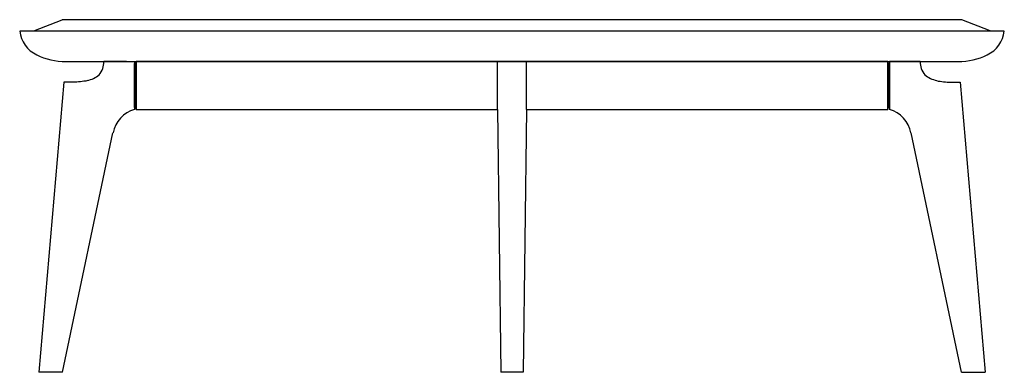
# Model space of a CAD drawing. Extents: x 210303 to 210406, y -202243 to -202206.
import ezdxf

# ---------------------------------------------------------------- set-up
doc = ezdxf.new("R2010")
doc.units = 0
doc.header["$LTSCALE"] = 10
doc.layers.add('GIORGETTI', color=29, linetype='CONTINUOUS')

msp = doc.modelspace()

# ---------------------------------------------------------------- linework, layer by layer
at = {"layer": 'GIORGETTI'}
for p, q in [((210304.28, -202206.95), (210307.25, -202205.77)), ((210401.33, -202205.77), (210307.25, -202205.77)), ((210404.3, -202206.95), (210401.33, -202205.77)), ((210302.79, -202206.95), (210405.79, -202206.95)), ((210307.62, -202210.15), (210400.96, -202210.15)), ((210313.95, -202210.15), (210311.59, -202210.15)), ((210311.6, -202210.15), (210314.79, -202210.15)), ((210314.79, -202210.15), (210314.79, -202215.15)), ((210314.79, -202210.35), (210314.79, -202214.95)), ((210314.79, -202210.35), (210314.79, -202214.95)), ((210314.79, -202214.95), (210314.79, -202210.35)), ((210314.79, -202210.35), (210314.99, -202210.35)), ((210314.99, -202210.15), (210314.99, -202215.15)), ((210314.99, -202215.15), (210314.99, -202210.15)), ((210314.99, -202210.15), (210314.99, -202215.15)), ((210393.59, -202210.15), (210314.99, -202210.15)), ((210314.99, -202214.95), (210314.99, -202210.35)), ((210352.79, -202215.15), (210352.79, -202210.15)), ((210355.79, -202215.15), (210355.79, -202210.15)), ((210393.59, -202210.15), (210393.59, -202215.15)), ((210393.59, -202215.15), (210393.59, -202210.15)), ((210393.59, -202210.15), (210393.59, -202215.15)), ((210393.59, -202214.95), (210393.59, -202210.35)), ((210393.79, -202210.35), (210393.59, -202210.35)), ((210396.98, -202210.15), (210393.79, -202210.15)), ((210393.79, -202210.15), (210393.79, -202215.15)), ((210393.79, -202210.15), (210393.79, -202215.15)), ((210393.79, -202210.35), (210393.79, -202214.95)), ((210393.79, -202210.35), (210393.79, -202214.95)), ((210393.79, -202214.95), (210393.79, -202210.35)), ((210394.63, -202210.15), (210396.98, -202210.15)), ((210314.79, -202210.9), (210314.79, -202214.4)), ((210393.79, -202210.9), (210393.79, -202214.4)), ((210307.41, -202212.3), (210304.79, -202242.65)), ((210308.36, -202212.3), (210307.41, -202212.3)), ((210400.22, -202212.3), (210401.17, -202212.3)), ((210401.17, -202212.3), (210403.79, -202242.65)), ((210314.79, -202214.95), (210314.99, -202214.95)), ((210314.99, -202215.15), (210352.79, -202215.15)), ((210352.79, -202215.15), (210353.13, -202242.65)), ((210355.79, -202215.15), (210355.45, -202242.65)), ((210355.79, -202215.15), (210393.59, -202215.15)), ((210393.79, -202214.95), (210393.59, -202214.95)), ((210307.28, -202242.65), (210312.55, -202217.61)), ((210401.3, -202242.65), (210396.03, -202217.61)), ((210307.28, -202242.65), (210304.79, -202242.65)), ((210306.04, -202242.65), (210304.79, -202242.65)), ((210355.45, -202242.65), (210353.13, -202242.65)), ((210401.3, -202242.65), (210403.79, -202242.65)), ((210402.54, -202242.65), (210403.79, -202242.65))]:
    msp.add_line(p, q, dxfattribs=at)
for points in [[(210314.79, -202210.7), (210314.79, -202214.6)], [(210393.79, -202210.7), (210393.79, -202214.6)], [(210393.79, -202210.7), (210393.79, -202214.6)]]:
    msp.add_lwpolyline(points, dxfattribs=at)
for centre, radius, start, end in [((210305.97, -202206.57), 3.2, 186.8236, 244.1511), ((210402.61, -202206.57), 3.2, 295.8489, 353.1764), ((210307.62, -202203.15), 7, 244.1511, 270), ((210400.96, -202203.15), 7, 270, 295.8489), ((210309.51, -202210.2), 2.08, 320.0392, 1.2812), ((210399.07, -202210.2), 2.08, 178.7188, 219.9608), ((210309.1, -202208.99), 3.24, 283.5775, 308.1795), ((210399.47, -202208.99), 3.24, 231.8205, 256.4225), ((210315.72, -202218.24), 3.23, 106.706, 168.6235), ((210392.86, -202218.24), 3.23, 11.3765, 73.294)]:
    msp.add_arc(centre, radius, start, end, dxfattribs=at)
at = {"layer": 'GIORGETTI', "extrusion": (0, 0, -1)}
msp.add_ellipse((210307.84, -202210.54), major_axis=(-3.74, 0.32), ratio=0.463921, start_param=4.100316, end_param=4.532327, dxfattribs=at)
at = {"layer": 'GIORGETTI'}
msp.add_ellipse((210400.74, -202210.54), major_axis=(3.74, 0.32), ratio=0.463921, start_param=4.100316, end_param=4.532327, dxfattribs=at)

doc.saveas('drawing.dxf')
